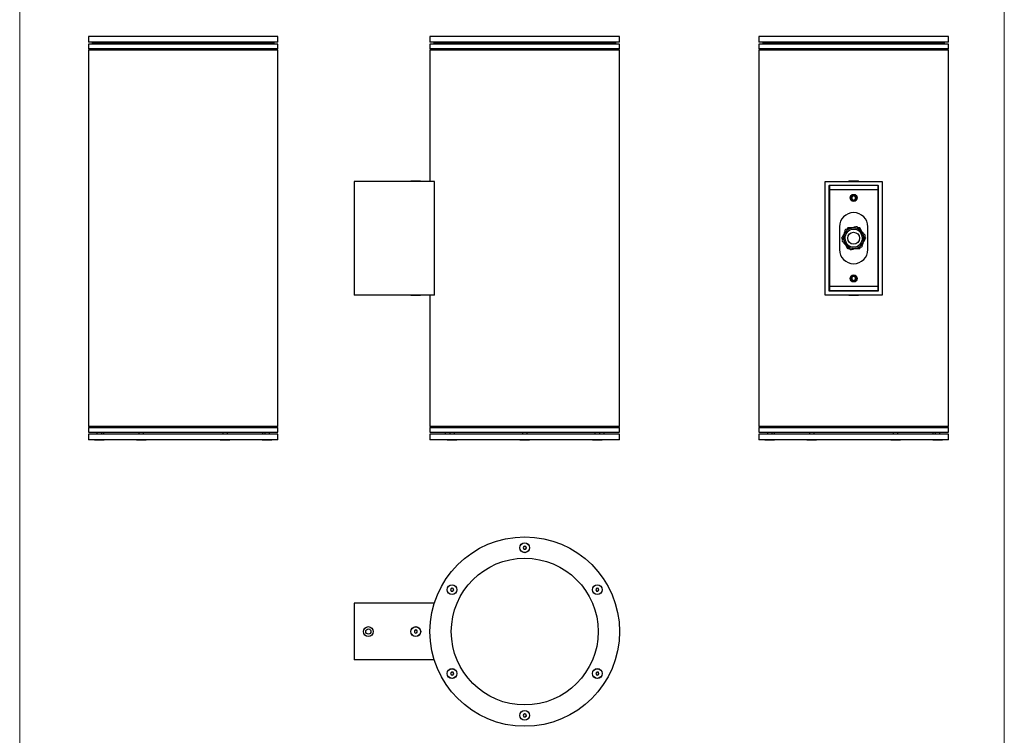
# Model space of a CAD drawing. Header units: millimetres. Extents: x -633 to 2709, y -2030 to 563.
# Tile 3 of 16: x -633 to 406, y -1489 to -733. Entities that reach past the tile are written whole.
import ezdxf

# ---------------------------------------------------------------- set-up
doc = ezdxf.new("R2010")
doc.units = ezdxf.units.MM

msp = doc.modelspace()

# ---------------------------------------------------------------- linework, layer by layer
at = {"color": 7, "linetype": 'Continuous', "lineweight": 18}
for p, q in [((-632.6, -413.5), (-632.6, -2030.4)), ((406.5, -413.5), (406.5, -2030.4)), ((406.5, -2030.4), (406.5, -413.5))]:
    msp.add_line(p, q, dxfattribs=at)
at = {"color": 7, "linetype": 'Continuous', "lineweight": 25}
for p, q in [((-560, -751.2), (-560, -757.2)), ((-510, -751.2), (-560, -751.2)), ((-510, -757.2), (-560, -757.2)), ((-556, -757.2), (-556, -758.7)), ((-553.6, -750.8), (-553.6, -751.2)), ((-553.6, -750.8), (-543.5, -750.8)), ((-543.5, -750.8), (-543.4, -750.8)), ((-543.4, -751.2), (-543.4, -750.8)), ((-360, -751.2), (-510, -751.2)), ((-360, -757.2), (-510, -757.2)), ((-509.4, -750.8), (-509.4, -751.2)), ((-509.4, -750.8), (-499.2, -750.8)), ((-499.2, -751.2), (-499.2, -750.8)), ((-420.9, -750.8), (-420.9, -751.2)), ((-420.9, -750.8), (-410.7, -750.8)), ((-410.7, -751.2), (-410.7, -750.8)), ((-376.6, -750.8), (-376.6, -751.2)), ((-376.6, -750.8), (-366.4, -750.8)), ((-366.4, -751.2), (-366.4, -750.8)), ((-364, -758.7), (-364, -757.2)), ((-360, -757.2), (-360, -751.2)), ((-199.6, -751.2), (-199.6, -757.2)), ((-13, -751.2), (-199.6, -751.2)), ((-13, -757.2), (-199.6, -757.2)), ((-195.6, -757.2), (-195.6, -758.7)), ((-181.4, -750.8), (-181.4, -751.2)), ((-181.4, -750.8), (-171.2, -750.8)), ((-171.2, -751.2), (-171.2, -750.8)), ((-104.7, -750.8), (-104.7, -751.2)), ((-104.7, -750.8), (-94.5, -750.8)), ((-94.5, -751.2), (-94.5, -750.8)), ((-28.1, -750.8), (-28.1, -751.2)), ((-28.1, -750.8), (-17.9, -750.8)), ((-17.9, -751.2), (-17.9, -750.8)), ((0.4, -751.2), (-13, -751.2)), ((0.4, -757.2), (-13, -757.2)), ((-3.6, -758.7), (-3.6, -757.2)), ((0.4, -757.2), (0.4, -751.2)), ((147.5, -751.2), (147.5, -757.2)), ((347.5, -751.2), (147.5, -751.2)), ((347.5, -757.2), (147.5, -757.2)), ((151.5, -757.2), (151.5, -758.7)), ((153.9, -750.8), (153.9, -751.2)), ((153.9, -750.8), (164.1, -750.8)), ((164.1, -751.2), (164.1, -750.8)), ((164.1, -750.8), (164.1, -750.8)), ((198.2, -750.8), (198.2, -751.2)), ((198.2, -750.8), (208.4, -750.8)), ((208.4, -751.2), (208.4, -750.8)), ((286.7, -750.8), (286.7, -751.2)), ((286.7, -750.8), (296.9, -750.8)), ((296.9, -751.2), (296.9, -750.8)), ((330.9, -750.8), (330.9, -751.2)), ((330.9, -750.8), (341.1, -750.8)), ((341.1, -751.2), (341.1, -750.8)), ((343.5, -758.7), (343.5, -757.2)), ((347.5, -757.2), (347.5, -751.2)), ((-560, -759.2), (-560, -764.2)), ((-360, -759.2), (-560, -759.2)), ((-558.5, -764.2), (-560, -765.7)), ((-360, -764.2), (-560, -764.2)), ((-560, -765.7), (-560, -1162.7)), ((-460, -765.7), (-560, -765.7)), ((-508, -758.7), (-556, -758.7)), ((-551, -758.7), (-551, -759.2)), ((-546, -759.2), (-546, -758.7)), ((-544, -758.7), (-544, -759.2)), ((-364, -758.7), (-508, -758.7)), ((-506.8, -758.7), (-506.8, -759.2)), ((-501.8, -759.2), (-501.8, -758.7)), ((-360, -765.7), (-460, -765.7)), ((-418.3, -758.7), (-418.3, -759.2)), ((-413.3, -759.2), (-413.3, -758.7)), ((-376, -759.2), (-376, -758.7)), ((-374, -758.7), (-374, -759.2)), ((-369, -759.2), (-369, -758.7)), ((-360, -765.7), (-361.5, -764.2)), ((-360, -764.2), (-360, -759.2)), ((-360, -1162.7), (-360, -765.7)), ((-199.6, -759.2), (-199.6, -764.2)), ((0.4, -759.2), (-199.6, -759.2)), ((-198.1, -764.2), (-199.6, -765.7)), ((0.4, -764.2), (-199.6, -764.2)), ((-199.6, -765.7), (-199.6, -904.2)), ((0.4, -765.7), (-199.6, -765.7)), ((-16.5, -758.7), (-195.6, -758.7)), ((-183.6, -758.7), (-183.6, -759.2)), ((-178.8, -758.7), (-178.8, -759.2)), ((-173.8, -759.2), (-173.8, -758.7)), ((-102.1, -758.7), (-102.1, -759.2)), ((-97.1, -759.2), (-97.1, -758.7)), ((-25.5, -758.7), (-25.5, -759.2)), ((-20.5, -759.2), (-20.5, -758.7)), ((-3.6, -758.7), (-16.5, -758.7)), ((-15.6, -759.2), (-15.6, -758.7)), ((0.4, -765.7), (-1.1, -764.2)), ((0.4, -764.2), (0.4, -759.2)), ((0.4, -1162.7), (0.4, -765.7)), ((147.5, -759.2), (147.5, -764.2)), ((347.5, -759.2), (147.5, -759.2)), ((149, -764.2), (147.5, -765.7)), ((347.5, -764.2), (147.5, -764.2)), ((147.5, -765.7), (147.5, -1162.7)), ((347.5, -765.7), (147.5, -765.7)), ((343.5, -758.7), (151.5, -758.7)), ((156.5, -758.7), (156.5, -759.2)), ((161.5, -759.2), (161.5, -758.7)), ((163.5, -758.7), (163.5, -759.2)), ((200.8, -758.7), (200.8, -759.2)), ((205.8, -759.2), (205.8, -758.7)), ((289.3, -758.7), (289.3, -759.2)), ((294.3, -759.2), (294.3, -758.7)), ((331.5, -759.2), (331.5, -758.7)), ((333.5, -758.7), (333.5, -759.2)), ((338.5, -759.2), (338.5, -758.7)), ((347.5, -765.7), (346, -764.2)), ((347.5, -764.2), (347.5, -759.2)), ((347.5, -1162.7), (347.5, -765.7)), ((-219.7, -903.8), (-219.7, -904.2)), ((-219.7, -903.8), (-209.5, -903.8)), ((-209.5, -904.2), (-209.5, -903.8)), ((242.4, -903.8), (242.4, -904.2)), ((242.4, -903.8), (252.6, -903.8)), ((252.6, -904.2), (252.6, -903.8)), ((-279.6, -904.2), (-279.6, -1024.2)), ((-195, -904.2), (-279.6, -904.2)), ((-195, -1024.2), (-195, -904.2)), ((217.5, -904.2), (277.5, -904.2)), ((217.5, -1024.2), (217.5, -904.2)), ((221.5, -1020), (221.5, -908.5)), ((221.8, -908.2), (273.3, -908.2)), ((273, -908.7), (222, -908.7)), ((222, -908.7), (222, -913.2)), ((273, -913.2), (222, -913.2)), ((222, -913.2), (222, -1015.2)), ((245, -908.2), (245, -908.7)), ((250, -908.7), (250, -908.2)), ((273, -908.7), (273, -913.2)), ((273, -913.2), (273, -1015.2)), ((273.5, -908.5), (273.5, -1020)), ((277.5, -904.2), (277.5, -1024.2)), ((247.5, -919.4), (245.5, -920.6)), ((245.5, -920.6), (245.5, -922.9)), ((245.5, -922.9), (247.5, -924)), ((249.5, -920.6), (247.5, -919.4)), ((247.5, -924), (249.5, -922.9)), ((249.5, -922.9), (249.5, -920.6)), ((232.5, -952.2), (232.5, -976.2)), ((241.2, -953.2), (240.3, -954.6)), ((253.9, -953.2), (252.2, -953.2)), ((262.5, -976.2), (262.5, -952.2)), ((234.8, -964.2), (235.6, -965.6)), ((260.2, -964.2), (259.4, -962.8)), ((241.2, -975.2), (242.8, -975.2)), ((253.9, -975.2), (254.7, -973.8)), ((247.5, -1004.4), (245.5, -1005.6)), ((245.5, -1005.6), (245.5, -1007.9)), ((245.5, -1007.9), (247.5, -1009)), ((249.5, -1005.6), (247.5, -1004.4)), ((247.5, -1009), (249.5, -1007.9)), ((249.5, -1007.9), (249.5, -1005.6)), ((273, -1015.2), (222, -1015.2)), ((222, -1015.2), (222, -1019.7)), ((273, -1015.2), (273, -1019.7)), ((-195, -1024.2), (-279.6, -1024.2)), ((-219.7, -1024.2), (-219.7, -1024.6)), ((-209.5, -1024.6), (-219.7, -1024.6)), ((-209.5, -1024.6), (-209.5, -1024.2)), ((-199.6, -1024.2), (-199.6, -1162.7)), ((277.5, -1024.2), (217.5, -1024.2)), ((273.3, -1020.2), (221.8, -1020.2)), ((273, -1019.7), (222, -1019.7)), ((242.4, -1024.2), (242.4, -1024.6)), ((247.5, -1024.6), (242.4, -1024.6)), ((245, -1019.7), (245, -1020.2)), ((252.6, -1024.6), (247.5, -1024.6)), ((250, -1020.2), (250, -1019.7)), ((252.6, -1024.6), (252.6, -1024.2)), ((-560, -1162.7), (-558.5, -1164.2)), ((-560, -1162.7), (-360, -1162.7)), ((-361.5, -1164.2), (-360, -1162.7)), ((-199.6, -1162.7), (-198.1, -1164.2)), ((-199.6, -1162.7), (0.4, -1162.7)), ((-1.1, -1164.2), (0.4, -1162.7)), ((147.5, -1162.7), (149, -1164.2)), ((147.5, -1162.7), (247.5, -1162.7)), ((247.5, -1162.7), (347.5, -1162.7)), ((346, -1164.2), (347.5, -1162.7)), ((-560, -1164.2), (-560, -1169.2)), ((-560, -1164.2), (-360, -1164.2)), ((-560, -1169.2), (-360, -1169.2)), ((-560, -1171.2), (-560, -1177.2)), ((-360, -1171.2), (-560, -1171.2)), ((-551, -1169.2), (-551, -1171.2)), ((-546, -1171.2), (-546, -1169.2)), ((-544, -1169.2), (-544, -1171.2)), ((-506.8, -1169.2), (-506.8, -1171.2)), ((-501.8, -1171.2), (-501.8, -1169.2)), ((-418.3, -1169.2), (-418.3, -1171.2)), ((-413.3, -1171.2), (-413.3, -1169.2)), ((-376, -1171.2), (-376, -1169.2)), ((-374, -1169.2), (-374, -1171.2)), ((-369, -1171.2), (-369, -1169.2)), ((-360, -1169.2), (-360, -1164.2)), ((-360, -1177.2), (-360, -1171.2)), ((-199.6, -1164.2), (-199.6, -1169.2)), ((-199.6, -1164.2), (-99.6, -1164.2)), ((-199.6, -1169.2), (-99.6, -1169.2)), ((-199.6, -1171.2), (-199.6, -1177.2)), ((-149.6, -1171.2), (-199.6, -1171.2)), ((-183.6, -1169.2), (-183.6, -1171.2)), ((-178.8, -1169.2), (-178.8, -1171.2)), ((-173.8, -1171.2), (-173.8, -1169.2)), ((0.4, -1171.2), (-149.6, -1171.2)), ((-102.1, -1169.2), (-102.1, -1171.2)), ((-99.6, -1164.2), (0.4, -1164.2)), ((-99.6, -1169.2), (0.4, -1169.2)), ((-97.1, -1171.2), (-97.1, -1169.2)), ((-25.5, -1169.2), (-25.5, -1171.2)), ((-20.5, -1171.2), (-20.5, -1169.2)), ((-15.6, -1171.2), (-15.6, -1169.2)), ((0.4, -1169.2), (0.4, -1164.2)), ((0.4, -1177.2), (0.4, -1171.2)), ((147.5, -1164.2), (147.5, -1169.2)), ((147.5, -1164.2), (347.5, -1164.2)), ((147.5, -1169.2), (347.5, -1169.2)), ((147.5, -1171.2), (147.5, -1177.2)), ((334.1, -1171.2), (147.5, -1171.2)), ((156.5, -1169.2), (156.5, -1171.2)), ((161.5, -1171.2), (161.5, -1169.2)), ((163.5, -1169.2), (163.5, -1171.2)), ((200.8, -1169.2), (200.8, -1171.2)), ((205.8, -1171.2), (205.8, -1169.2)), ((289.3, -1169.2), (289.3, -1171.2)), ((294.3, -1171.2), (294.3, -1169.2)), ((331.5, -1171.2), (331.5, -1169.2)), ((333.5, -1169.2), (333.5, -1171.2)), ((347.5, -1171.2), (334.1, -1171.2)), ((338.5, -1171.2), (338.5, -1169.2)), ((347.5, -1169.2), (347.5, -1164.2)), ((347.5, -1177.2), (347.5, -1171.2)), ((-360, -1177.2), (-560, -1177.2)), ((-553.6, -1177.2), (-553.6, -1177.6)), ((-543.4, -1177.6), (-553.6, -1177.6)), ((-543.4, -1177.6), (-543.4, -1177.2)), ((-509.4, -1177.2), (-509.4, -1177.6)), ((-507.4, -1177.6), (-509.4, -1177.6)), ((-499.2, -1177.6), (-507.4, -1177.6)), ((-499.2, -1177.6), (-499.2, -1177.2)), ((-420.9, -1177.2), (-420.9, -1177.6)), ((-413.8, -1177.6), (-420.9, -1177.6)), ((-410.7, -1177.6), (-413.8, -1177.6)), ((-410.7, -1177.6), (-410.7, -1177.2)), ((-376.6, -1177.2), (-376.6, -1177.6)), ((-366.4, -1177.6), (-376.6, -1177.6)), ((-366.4, -1177.6), (-366.4, -1177.2)), ((-149.6, -1177.2), (-199.6, -1177.2)), ((-181.4, -1177.2), (-181.4, -1177.6)), ((-181, -1177.6), (-181.4, -1177.6)), ((-171.2, -1177.6), (-181, -1177.6)), ((-171.2, -1177.6), (-171.2, -1177.2)), ((0.4, -1177.2), (-149.6, -1177.2)), ((-104.7, -1177.2), (-104.7, -1177.6)), ((-100.3, -1177.6), (-104.7, -1177.6)), ((-94.5, -1177.6), (-100.3, -1177.6)), ((-94.5, -1177.6), (-94.5, -1177.2)), ((-28.1, -1177.2), (-28.1, -1177.6)), ((-18.9, -1177.6), (-28.1, -1177.6)), ((-17.9, -1177.6), (-18.9, -1177.6)), ((-17.9, -1177.6), (-17.9, -1177.2)), ((334.1, -1177.2), (147.5, -1177.2)), ((153.9, -1177.2), (153.9, -1177.6)), ((164.1, -1177.6), (153.9, -1177.6)), ((164.1, -1177.6), (164.1, -1177.2)), ((198.2, -1177.2), (198.2, -1177.6)), ((200.2, -1177.6), (198.2, -1177.6)), ((208.4, -1177.6), (200.2, -1177.6)), ((208.4, -1177.6), (208.4, -1177.2)), ((286.7, -1177.2), (286.7, -1177.6)), ((293.7, -1177.6), (286.7, -1177.6)), ((296.9, -1177.6), (293.7, -1177.6)), ((296.9, -1177.6), (296.9, -1177.2)), ((330.9, -1177.2), (330.9, -1177.6)), ((341.1, -1177.6), (330.9, -1177.6)), ((347.5, -1177.2), (334.1, -1177.2)), ((341.1, -1177.6), (341.1, -1177.2)), ((-100.3, -1289.5), (-101.3, -1290.9)), ((-101.3, -1290.9), (-100.7, -1292.5)), ((-100.7, -1292.5), (-99, -1292.7)), ((-98.6, -1289.8), (-100.3, -1289.5)), ((-99, -1292.7), (-97.9, -1291.4)), ((-97.9, -1291.4), (-98.6, -1289.8)), ((-176.9, -1333.8), (-178, -1335.2)), ((-178, -1335.2), (-177.3, -1336.8)), ((-177.3, -1336.8), (-175.6, -1337)), ((-175.2, -1334), (-176.9, -1333.8)), ((-175.6, -1337), (-174.5, -1335.6)), ((-174.5, -1335.6), (-175.2, -1334)), ((-23.6, -1333.8), (-24.7, -1335.2)), ((-24.7, -1335.2), (-24, -1336.8)), ((-24, -1336.8), (-22.3, -1337)), ((-21.9, -1334), (-23.6, -1333.8)), ((-22.3, -1337), (-21.3, -1335.6)), ((-21.3, -1335.6), (-21.9, -1334)), ((-279.6, -1349.6), (-279.6, -1409.6)), ((-195, -1349.6), (-279.6, -1349.6)), ((-214.6, -1377.9), (-216.1, -1378.8)), ((-216.1, -1378.8), (-216.1, -1380.5)), ((-216.1, -1380.5), (-214.6, -1381.4)), ((-213.1, -1378.8), (-214.6, -1377.9)), ((-214.6, -1381.4), (-213.1, -1380.5)), ((-213.1, -1380.5), (-213.1, -1378.8)), ((-195, -1409.6), (-279.6, -1409.6)), ((-176.9, -1422.3), (-178, -1423.7)), ((-175.2, -1422.5), (-176.9, -1422.3)), ((-174.5, -1424.1), (-175.2, -1422.5)), ((-23.6, -1422.3), (-24.7, -1423.7)), ((-21.9, -1422.5), (-23.6, -1422.3)), ((-21.3, -1424.1), (-21.9, -1422.5)), ((-178, -1423.7), (-177.3, -1425.3)), ((-177.3, -1425.3), (-175.6, -1425.5)), ((-175.6, -1425.5), (-174.5, -1424.1)), ((-24.7, -1423.7), (-24, -1425.3)), ((-24, -1425.3), (-22.3, -1425.5)), ((-22.3, -1425.5), (-21.3, -1424.1)), ((-100.3, -1466.5), (-101.3, -1467.9)), ((-101.3, -1467.9), (-100.7, -1469.5)), ((-100.7, -1469.5), (-99, -1469.7)), ((-98.6, -1466.8), (-100.3, -1466.5)), ((-99, -1469.7), (-97.9, -1468.4)), ((-97.9, -1468.4), (-98.6, -1466.8))]:
    msp.add_line(p, q, dxfattribs=at)
at = {"color": 7, "linetype": 'Continuous', "lineweight": 25, "flags": 128}
for points in [[(243.2, -1019.7), (243.4, -1020.1), (243.5, -1020.2)], [(251.5, -1020.2), (251.6, -1020.1), (251.8, -1019.7)]]:
    msp.add_lwpolyline(points, dxfattribs=at)
at = {"color": 7, "linetype": 'Continuous', "lineweight": 25}
for centre, radius in [((247.5, -921.7), 3.75), ((247.5, -921.7), 2.75), ((247.5, -964.2), 6.3), ((247.5, -1006.7), 3.75), ((247.5, -1006.7), 2.75), ((-99.6, -1379.6), 100), ((-99.6, -1291.1), 5.2), ((-99.6, -1291.1), 5.1), ((-99.6, -1379.6), 77.5), ((-176.3, -1335.4), 5.2), ((-176.3, -1335.4), 5.1), ((-23, -1335.4), 5.2), ((-23, -1335.4), 5.1), ((-264.6, -1379.6), 5.2), ((-264.6, -1379.6), 2.75), ((-214.6, -1379.6), 5.2), ((-214.6, -1379.6), 5.1), ((-176.3, -1423.9), 5.2), ((-176.3, -1423.9), 5.1), ((-23, -1423.9), 5.2), ((-23, -1423.9), 5.1), ((-99.6, -1468.1), 5.2), ((-99.6, -1468.1), 5.1)]:
    msp.add_circle(centre, radius, dxfattribs=at)
for centre, radius, start, end in [((221.8, -908.5), 0.25, 90, 180), ((273.3, -908.5), 0.25, 0, 90), ((247.5, -952.2), 15, 0, 180), ((247.5, -964.2), 10.8, 103.8345, 193.8345), ((247.5, -964.2), 10.8, 193.8345, 103.8345), ((247.5, -964.2), 9.3, 103.8345, 193.8345), ((247.5, -964.2), 9.3, 193.8345, 103.8345), ((247.5, -964.2), 12.5, 132.1921, 135.4769), ((247.5, -964.2), 12.5, 72.1921, 75.4769), ((247.5, -964.2), 12.5, 12.1921, 15.4769), ((247.5, -976.2), 15, 180, 0), ((247.5, -964.2), 12.5, 192.1921, 195.4769), ((247.5, -964.2), 12.5, 252.1921, 255.4769), ((247.5, -964.2), 12.5, 312.1921, 315.4769), ((221.8, -1020), 0.25, 180, 270), ((273.3, -1020), 0.25, 270, 0), ((-99.6, -1291.1), 1.5, 142.5, 202.5), ((-99.6, -1291.1), 1.5, 202.5, 262.5), ((-99.6, -1291.1), 1.5, 82.5, 142.5), ((-99.6, -1291.1), 1.5, 262.5, 322.5), ((-99.6, -1291.1), 1.5, 22.5, 82.5), ((-99.6, -1291.1), 1.5, 322.5, 22.5), ((-176.3, -1335.4), 1.5, 142.5, 202.5), ((-176.3, -1335.4), 1.5, 202.5, 262.5), ((-176.3, -1335.4), 1.5, 82.5, 142.5), ((-176.3, -1335.4), 1.5, 262.5, 322.5), ((-176.3, -1335.4), 1.5, 22.5, 82.5), ((-176.3, -1335.4), 1.5, 322.5, 22.5), ((-23, -1335.4), 1.5, 142.5, 202.5), ((-23, -1335.4), 1.5, 202.5, 262.5), ((-23, -1335.4), 1.5, 82.5, 142.5), ((-23, -1335.4), 1.5, 262.5, 322.5), ((-23, -1335.4), 1.5, 22.5, 82.5), ((-23, -1335.4), 1.5, 322.5, 22.5), ((-214.6, -1379.6), 1.5, 120, 180), ((-214.6, -1379.6), 1.5, 180, 240), ((-214.6, -1379.6), 1.5, 60, 120), ((-214.6, -1379.6), 1.5, 240, 300), ((-214.6, -1379.6), 1.5, 0, 60), ((-214.6, -1379.6), 1.5, 300, 0), ((-176.3, -1423.9), 1.5, 142.5, 202.5), ((-176.3, -1423.9), 1.5, 82.5, 142.5), ((-176.3, -1423.9), 1.5, 22.5, 82.5), ((-176.3, -1423.9), 1.5, 322.5, 22.5), ((-23, -1423.9), 1.5, 142.5, 202.5), ((-23, -1423.9), 1.5, 82.5, 142.5), ((-23, -1423.9), 1.5, 22.5, 82.5), ((-23, -1423.9), 1.5, 322.5, 22.5), ((-176.3, -1423.9), 1.5, 202.5, 262.5), ((-176.3, -1423.9), 1.5, 262.5, 322.5), ((-23, -1423.9), 1.5, 202.5, 262.5), ((-23, -1423.9), 1.5, 262.5, 322.5), ((-99.6, -1468.1), 1.5, 142.5, 202.5), ((-99.6, -1468.1), 1.5, 202.5, 262.5), ((-99.6, -1468.1), 1.5, 82.5, 142.5), ((-99.6, -1468.1), 1.5, 262.5, 322.5), ((-99.6, -1468.1), 1.5, 22.5, 82.5), ((-99.6, -1468.1), 1.5, 322.5, 22.5)]:
    msp.add_arc(centre, radius, start, end, dxfattribs=at)
for points, knots in [([(238.6, -955.4), (238.3, -956.5), (237.7, -958.6), (236.8, -961.6), (236, -964.3), (235.5, -966), (235.3, -966.8)], [0, 0, 0, 0, 0.292367, 0.555881, 0.766465, 1, 1, 1, 1]), ([(250.6, -952.1), (249.5, -952.4), (247.4, -952.9), (244.4, -953.6), (241.7, -954.3), (240, -954.7), (239.1, -954.9)], [0, 0, 0, 0, 0.292367, 0.555881, 0.766465, 1, 1, 1, 1]), ([(246.2, -953.2), (245.5, -953.2), (243.8, -953.2), (242.1, -953.2), (241.2, -953.2)], [0, 0, 0, 0, 0.426464, 1, 1, 1, 1]), ([(245.3, -955.2), (245.2, -954.7), (245, -953.9), (244.9, -953.8), (244.9, -953.7)], [0, 0, 0, 0, 0.56, 1, 1, 1, 1]), ([(259.6, -960.9), (258.8, -960), (257.2, -958.5), (255.1, -956.3), (253.2, -954.2), (252, -953), (251.3, -952.3)], [0, 0, 0, 0, 0.292367, 0.555881, 0.766465, 1, 1, 1, 1]), ([(256.4, -957.6), (256, -957), (255.2, -955.5), (254.3, -954), (253.9, -953.2)], [0, 0, 0, 0, 0.433254, 1, 1, 1, 1]), ([(237.3, -959.9), (237, -960.5), (236.1, -961.9), (235.3, -963.4), (234.8, -964.2)], [0, 0, 0, 0, 0.426464, 1, 1, 1, 1]), ([(256.4, -973), (256.7, -971.9), (257.4, -969.8), (258.2, -966.8), (259, -964.1), (259.5, -962.4), (259.7, -961.6)], [0, 0, 0, 0, 0.292367, 0.555881, 0.766465, 1, 1, 1, 1]), ([(257.7, -968.6), (258.1, -967.9), (258.9, -966.5), (259.7, -965), (260.2, -964.2)], [0, 0, 0, 0, 0.426464, 1, 1, 1, 1]), ([(235.5, -967.5), (236.3, -968.4), (237.8, -970), (239.9, -972.2), (241.8, -974.2), (243, -975.4), (243.7, -976.1)], [0, 0, 0, 0, 0.292367, 0.555881, 0.766465, 1, 1, 1, 1]), ([(238.6, -970.8), (239, -971.4), (239.8, -972.9), (240.7, -974.4), (241.2, -975.2)], [0, 0, 0, 0, 0.433089, 1, 1, 1, 1]), ([(244.4, -976.3), (245.5, -976), (247.6, -975.5), (250.6, -974.8), (253.3, -974.1), (255, -973.7), (255.9, -973.5)], [0, 0, 0, 0, 0.2923671, 0.5558812, 0.7664654, 1, 1, 1, 1]), ([(248.8, -975.2), (249.6, -975.2), (251.2, -975.2), (252.9, -975.2), (253.9, -975.2)], [0, 0, 0, 0, 0.426464, 1, 1, 1, 1])]:
    msp.add_open_spline(points, degree=3, knots=knots, dxfattribs=at)

doc.saveas('drawing.dxf')
